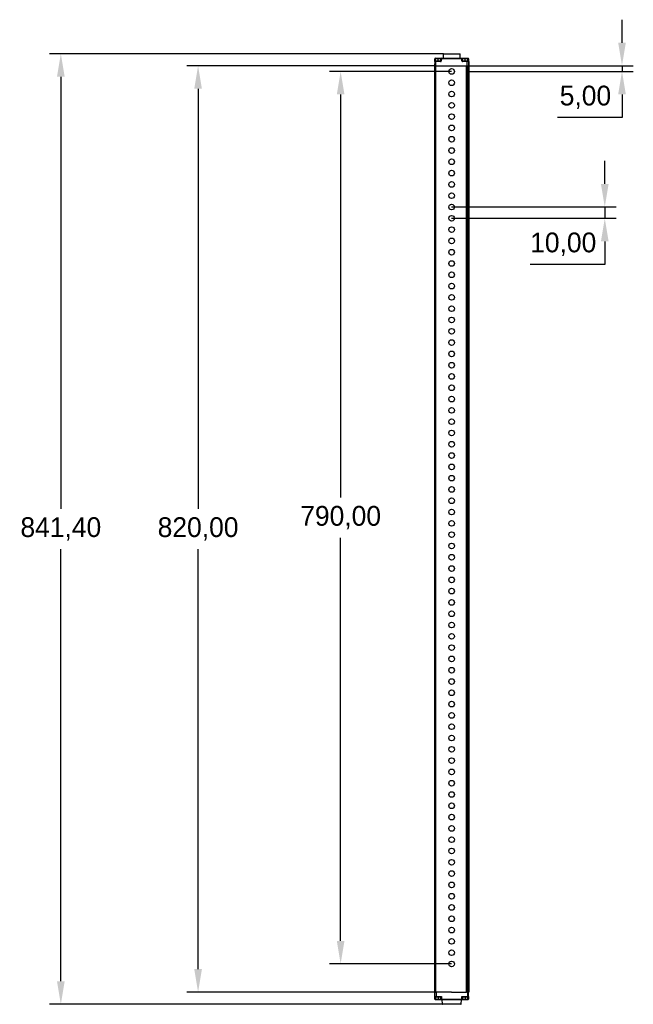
# Model space of a CAD drawing. Header units: millimetres. Extents: x 85 to 410, y 368 to 743.
# Tile 5 of 6: x 85 to 194, y 568 to 743. Entities that reach past the tile are written whole.
import ezdxf

# ---------------------------------------------------------------- set-up
doc = ezdxf.new("R2010")
doc.units = ezdxf.units.MM
doc.header["$PDSIZE"] = -1
doc.dimstyles.new('ISO-25', dxfattribs={"dimtxt": 2.5, "dimasz": 2.5, "dimexe": 1.25, "dimexo": 0.625, "dimtad": 1, "dimtxsty": 'Standard', "dimcen": 2.5, "dimadec": 0, "dimazin": 0, "dimtfac": 1, "dimtmove": 0, "dimatfit": 3, "dimfxl": 1, "dimarcsym": 0})

# ---------------------------------------------------------------- blocks, each defined once
blk = doc.blocks.new('*D1')
at = {"color": 0, "lineweight": -2, "transparency": 16777216}
for p, q in [((158.57, 734.6), (114.68, 734.6)), ((116.68, 730.52), (116.68, 656.16)), ((116.68, 574.68), (116.68, 649.03)), ((158.71, 570.6), (114.68, 570.6))]:
    blk.add_line(p, q, dxfattribs=at)
at = {"color": 0, "transparency": 16777216}
for points in [[(116, 730.52), (117.36, 730.52), (116.68, 734.6)], [(116, 574.68), (117.36, 574.68), (116.68, 570.6)]]:
    blk.add_solid(points, dxfattribs=at)
at = {"layer": 'Defpoints', "color": 0, "transparency": 16777216}
for p in [(158.57, 734.6), (116.68, 570.6), (158.71, 570.6)]:
    blk.add_point(p, dxfattribs=at)
at = {"color": 0, "transparency": 16777216, "insert": (116.68, 652.6), "char_height": 3.5, "attachment_point": 5}
blk.add_mtext('820,00', dxfattribs=at)
blk = doc.blocks.new('*D2')
at = {"color": 0, "lineweight": -2, "transparency": 16777216}
for p, q in [((160.17, 736.74), (90.37, 736.74)), ((92.37, 732.66), (92.37, 656.16)), ((92.37, 572.54), (92.37, 649.03)), ((159.96, 568.46), (90.37, 568.46))]:
    blk.add_line(p, q, dxfattribs=at)
at = {"color": 0, "transparency": 16777216}
for points in [[(91.69, 732.66), (93.05, 732.66), (92.37, 736.74)], [(91.69, 572.54), (93.05, 572.54), (92.37, 568.46)]]:
    blk.add_solid(points, dxfattribs=at)
at = {"layer": 'Defpoints', "color": 0, "transparency": 16777216}
for p in [(160.17, 736.74), (92.37, 568.46), (159.96, 568.46)]:
    blk.add_point(p, dxfattribs=at)
at = {"color": 0, "transparency": 16777216, "insert": (92.37, 652.6), "char_height": 3.5, "attachment_point": 5}
blk.add_mtext('841,40', dxfattribs=at)
blk = doc.blocks.new('*D4')
at = {"color": 0, "lineweight": -2, "transparency": 16777216}
for p, q in [((191.77, 738.68), (191.77, 742.76)), ((164.23, 734.6), (193.77, 734.6)), ((191.77, 734.6), (191.77, 733.6)), ((164.23, 733.6), (193.77, 733.6)), ((191.77, 729.52), (191.77, 725.44)), ((191.77, 725.44), (180.33, 725.44))]:
    blk.add_line(p, q, dxfattribs=at)
at = {"color": 0, "transparency": 16777216}
for points in [[(191.09, 738.68), (192.45, 738.68), (191.77, 734.6)], [(191.09, 729.52), (192.45, 729.52), (191.77, 733.6)]]:
    blk.add_solid(points, dxfattribs=at)
at = {"layer": 'Defpoints', "color": 0, "transparency": 16777216}
for p in [(164.23, 734.6), (164.23, 733.6), (191.77, 733.6)]:
    blk.add_point(p, dxfattribs=at)
at = {"color": 0, "transparency": 16777216, "insert": (185.29, 729), "char_height": 3.5, "attachment_point": 5}
blk.add_mtext('5,00', dxfattribs=at)
blk = doc.blocks.new('*U5')
blk.add_circle((0, 0), 0.5)
blk = doc.blocks.new('*U6')
at = {"color": 0, "linetype": 'ByBlock', "lineweight": -2, "transparency": 16777216}
for p in [(0, 0), (0, -2), (0, -4), (0, -6), (0, -8), (0, -10), (0, -12), (0, -14), (0, -16), (0, -18), (0, -20), (0, -22), (0, -24), (0, -26), (0, -28), (0, -30), (0, -32), (0, -34), (0, -36), (0, -38), (0, -40), (0, -42), (0, -44), (0, -46), (0, -48), (0, -50), (0, -52), (0, -54), (0, -56), (0, -58), (0, -60), (0, -62), (0, -64), (0, -66), (0, -68), (0, -70), (0, -72), (0, -74), (0, -76), (0, -78), (0, -80), (0, -82), (0, -84), (0, -86), (0, -88), (0, -90), (0, -92), (0, -94), (0, -96), (0, -98), (0, -100), (0, -102), (0, -104), (0, -106), (0, -108), (0, -110), (0, -112), (0, -114), (0, -116), (0, -118), (0, -120), (0, -122), (0, -124), (0, -126), (0, -128), (0, -130), (0, -132), (0, -134), (0, -136), (0, -138), (0, -140), (0, -142), (0, -144), (0, -146), (0, -148), (0, -150), (0, -152), (0, -154), (0, -156), (0, -158)]:
    blk.add_blockref('*U5', p, dxfattribs=at)
blk = doc.blocks.new('*D7')
at = {"color": 0, "lineweight": -2, "transparency": 16777216}
for p, q in [((188.72, 713.68), (188.72, 717.76)), ((161.59, 709.6), (190.72, 709.6)), ((188.72, 709.6), (188.72, 707.6)), ((161.59, 707.6), (190.72, 707.6)), ((188.72, 703.52), (188.72, 699.44)), ((188.72, 699.44), (175.53, 699.44))]:
    blk.add_line(p, q, dxfattribs=at)
at = {"color": 0, "transparency": 16777216}
for points in [[(188.04, 713.68), (189.4, 713.68), (188.72, 709.6)], [(188.04, 703.52), (189.4, 703.52), (188.72, 707.6)]]:
    blk.add_solid(points, dxfattribs=at)
at = {"layer": 'Defpoints', "color": 0, "transparency": 16777216}
for p in [(161.59, 709.6), (161.59, 707.6), (188.72, 707.6)]:
    blk.add_point(p, dxfattribs=at)
at = {"color": 0, "transparency": 16777216, "insert": (181.36, 703), "char_height": 3.5, "attachment_point": 5}
blk.add_mtext('10,00', dxfattribs=at)
blk = doc.blocks.new('*D8')
at = {"color": 0, "lineweight": -2, "transparency": 16777216}
for p, q in [((161.59, 733.6), (139.93, 733.6)), ((141.93, 729.52), (141.93, 658.16)), ((141.93, 579.68), (141.93, 651.03)), ((161.59, 575.6), (139.93, 575.6))]:
    blk.add_line(p, q, dxfattribs=at)
at = {"color": 0, "transparency": 16777216}
for points in [[(141.25, 729.52), (142.61, 729.52), (141.93, 733.6)], [(141.25, 579.68), (142.61, 579.68), (141.93, 575.6)]]:
    blk.add_solid(points, dxfattribs=at)
at = {"layer": 'Defpoints', "color": 0, "transparency": 16777216}
for p in [(161.59, 733.6), (141.93, 575.6), (161.59, 575.6)]:
    blk.add_point(p, dxfattribs=at)
at = {"color": 0, "transparency": 16777216, "insert": (141.93, 654.6), "char_height": 3.5, "attachment_point": 5}
blk.add_mtext('790,00', dxfattribs=at)

msp = doc.modelspace()

# ---------------------------------------------------------------- linework, layer by layer
at = {"color": 7, "linetype": 'Continuous', "lineweight": 25}
for p, q in [((158.5985, 735.495), (158.6045, 735.8378)), ((158.7036, 735.8378), (158.6976, 735.495)), ((159.182, 735.8378), (158.7036, 735.8378)), ((158.7045, 735.936), (159.1828, 735.936)), ((159.1819, 735.495), (159.182, 735.8378)), ((159.1828, 735.936), (159.7717, 735.936)), ((159.6657, 735.495), (159.6717, 735.8378)), ((159.7708, 735.8378), (159.7648, 735.495)), ((163.3741, 735.8378), (159.7708, 735.8378)), ((159.7717, 735.936), (163.375, 735.936)), ((160.1114, 736.6771), (160.0985, 735.936)), ((160.1714, 736.736), (161.586, 736.736)), ((161.586, 736.736), (163.0255, 736.736)), ((163.0985, 735.936), (163.0855, 736.6771)), ((163.3801, 735.495), (163.3741, 735.8378)), ((163.375, 735.936), (163.3792, 735.936)), ((163.3792, 735.936), (163.9827, 735.936)), ((163.475, 735.8378), (163.4809, 735.495)), ((163.4792, 735.8378), (163.475, 735.8378)), ((163.4852, 735.495), (163.4792, 735.8378)), ((163.9818, 735.8378), (163.4792, 735.8378)), ((163.9817, 735.495), (163.9818, 735.8378)), ((164.4601, 735.8378), (163.9818, 735.8378)), ((163.9827, 735.936), (164.461, 735.936)), ((164.466, 735.495), (164.4601, 735.8378)), ((164.461, 735.936), (164.4924, 735.936)), ((164.561, 735.8378), (164.5669, 735.495)), ((164.5924, 735.8378), (164.561, 735.8378)), ((164.5984, 735.495), (164.5924, 735.8378)), ((158.5866, 735.3378), (158.5736, 734.596)), ((158.5736, 734.596), (158.5736, 570.596)), ((158.5736, 734.596), (158.7124, 734.596)), ((158.7125, 735.3378), (158.5866, 735.3378)), ((158.6866, 735.436), (158.7134, 735.436)), ((158.6976, 735.495), (159.1819, 735.495)), ((158.7125, 735.3378), (158.7124, 734.596)), ((158.7124, 734.596), (158.7124, 570.596)), ((158.7124, 734.596), (164.2308, 734.596)), ((158.7124, 734.596), (164.2722, 734.596)), ((159.6048, 735.3378), (158.7125, 735.3378)), ((158.7134, 735.436), (159.6057, 735.436)), ((163.4809, 735.495), (163.4852, 735.495)), ((163.4852, 735.495), (163.9817, 735.495)), ((164.2669, 735.3378), (163.54, 735.3378)), ((163.5409, 735.436), (164.2264, 735.436)), ((163.9817, 735.495), (164.466, 735.495)), ((164.2264, 735.436), (164.4623, 735.436)), ((164.2308, 570.596), (164.2308, 734.596)), ((164.2669, 735.3378), (164.2722, 734.596)), ((164.5619, 735.3378), (164.2669, 735.3378)), ((164.2722, 734.596), (164.5748, 734.596)), ((164.3017, 734.596), (164.3017, 570.596)), ((164.3017, 734.596), (164.5453, 734.596)), ((164.4623, 735.436), (164.4683, 735.436)), ((164.5453, 570.596), (164.5453, 734.596)), ((164.5619, 735.3378), (164.5748, 734.596)), ((164.5682, 735.3378), (164.5619, 735.3378)), ((164.5748, 734.596), (164.6219, 734.596)), ((164.5752, 734.596), (164.5752, 570.596)), ((164.5752, 734.596), (164.5786, 734.596)), ((164.5786, 734.596), (164.5786, 570.596)), ((164.5792, 734.596), (164.5792, 570.596)), ((164.5792, 734.596), (164.5825, 734.596)), ((164.5825, 734.596), (164.5825, 570.596)), ((164.583, 734.596), (164.583, 570.596)), ((164.583, 734.596), (164.5861, 734.596)), ((164.5861, 734.596), (164.5861, 570.596)), ((164.6026, 735.3378), (164.6019, 735.3476)), ((164.6089, 735.3378), (164.6026, 735.3378)), ((164.6089, 735.3378), (164.6219, 734.596)), ((164.6107, 734.596), (164.6107, 570.596)), ((164.6107, 734.596), (164.6137, 734.596)), ((164.6137, 734.596), (164.6137, 570.596)), ((164.6142, 734.596), (164.6142, 570.596)), ((164.6142, 734.596), (164.6176, 734.596)), ((164.6176, 734.596), (164.6176, 570.596)), ((164.6181, 734.596), (164.6181, 570.596)), ((164.6181, 734.596), (164.6216, 734.596)), ((164.6216, 570.596), (164.6216, 734.596)), ((158.5736, 570.596), (158.7124, 570.596)), ((158.6114, 569.8543), (158.5985, 570.596)), ((158.7124, 570.596), (158.8748, 570.596)), ((158.8985, 570.596), (158.8748, 570.596)), ((158.9038, 569.8543), (158.8985, 570.596)), ((161.5854, 570.596), (158.8985, 570.596)), ((161.5854, 570.596), (164.2308, 570.596)), ((164.2956, 570.596), (164.2308, 570.596)), ((164.4585, 570.596), (164.2956, 570.596)), ((164.4585, 569.8543), (164.4585, 570.596)), ((164.5985, 570.596), (164.4585, 570.596)), ((164.5855, 569.8543), (164.5985, 570.596)), ((164.5985, 570.596), (164.6107, 570.596)), ((164.6107, 570.596), (164.6137, 570.596)), ((164.6137, 570.596), (164.6142, 570.596)), ((164.6142, 570.596), (164.6176, 570.596)), ((164.6176, 570.596), (164.6181, 570.596)), ((164.6181, 570.596), (164.6216, 570.596)), ((158.6114, 569.8543), (158.9038, 569.8543)), ((158.6201, 569.3543), (158.6114, 569.8543)), ((158.9452, 569.756), (158.7114, 569.756)), ((158.7141, 569.6971), (158.7141, 569.756)), ((159.1985, 569.6971), (158.7141, 569.6971)), ((158.7141, 569.6971), (158.7201, 569.3543)), ((158.7201, 569.3543), (159.1985, 569.3543)), ((158.7201, 569.3543), (158.7201, 569.256)), ((159.1985, 569.256), (158.7201, 569.256)), ((158.9038, 569.8543), (159.788, 569.8543)), ((159.6308, 569.756), (158.9452, 569.756)), ((159.1985, 569.6971), (159.1985, 569.756)), ((159.6908, 569.6971), (159.1985, 569.6971)), ((159.1985, 569.6971), (159.1985, 569.3543)), ((159.1985, 569.3543), (159.6968, 569.3543)), ((159.1985, 569.3543), (159.1985, 569.256)), ((159.7967, 569.256), (159.1985, 569.256)), ((159.6968, 569.3543), (159.6908, 569.6971)), ((159.788, 569.8543), (159.7967, 569.3543)), ((159.7967, 569.3543), (163.4002, 569.3543)), ((159.7967, 569.3543), (159.7967, 569.256)), ((163.4002, 569.256), (159.7967, 569.256)), ((159.8845, 569.256), (159.8974, 568.515)), ((161.5985, 568.456), (159.9574, 568.456)), ((163.2395, 568.456), (161.5985, 568.456)), ((163.2995, 568.515), (163.3125, 569.256)), ((163.4002, 569.3543), (163.4089, 569.8543)), ((163.4002, 569.3543), (163.4002, 569.256)), ((163.9985, 569.256), (163.4002, 569.256)), ((163.4089, 569.8543), (164.4585, 569.8543)), ((163.5062, 569.6971), (163.5002, 569.3543)), ((163.5002, 569.3543), (163.9985, 569.3543)), ((163.9985, 569.6971), (163.5062, 569.6971)), ((164.4585, 569.756), (163.5661, 569.756)), ((163.9985, 569.6971), (163.9985, 569.756)), ((163.9985, 569.6971), (163.9985, 569.3543)), ((164.4828, 569.6971), (163.9985, 569.6971)), ((163.9985, 569.3543), (163.9985, 569.256)), ((163.9985, 569.3543), (164.4768, 569.3543)), ((164.4768, 569.256), (163.9985, 569.256)), ((164.4585, 569.8543), (164.5855, 569.8543)), ((164.4585, 569.8543), (164.4585, 569.756)), ((164.4855, 569.756), (164.4585, 569.756)), ((164.4768, 569.3543), (164.4828, 569.6971)), ((164.4768, 569.3543), (164.4768, 569.256)), ((164.4828, 569.6971), (164.4828, 569.756)), ((164.5855, 569.8543), (164.5768, 569.3543))]:
    msp.add_line(p, q, dxfattribs=at)
at = {"color": 8, "linetype": 'Continuous', "lineweight": 25}
for p, q in [((159.6717, 735.8378), (159.182, 735.8378)), ((163.0855, 736.6771), (160.1114, 736.6771)), ((159.1819, 735.495), (159.6657, 735.495)), ((159.8974, 568.515), (163.2995, 568.515))]:
    msp.add_line(p, q, dxfattribs=at)
at = {"color": 7, "linetype": 'Continuous', "lineweight": 25}
for centre, radius, start, end in [((158.7045, 735.8361), 0.1, 90.001065, 179.001116), ((158.6541, 734.4386), 1.4001, 87.971639, 92.028361), ((161.5021, 735.8621), 2.7985, 178.485319, 180.497113), ((161.9804, 735.8621), 2.7985, 178.485319, 180.497113), ((159.7717, 735.8361), 0.1, 90.001065, 179.001116), ((159.7213, 734.4386), 1.4001, 87.971639, 92.028361), ((162.5693, 735.8621), 2.7985, 178.485319, 180.497113), ((160.1714, 736.676), 0.06, 90, 179), ((163.0255, 736.676), 0.06, 1, 90), ((166.1726, 735.8621), 2.7985, 178.485319, 180.497113), ((163.4246, 734.3715), 1.4672, 88.030373, 91.969627), ((163.375, 735.8361), 0.1, 0.998884, 89.998935), ((163.3792, 735.8361), 0.1, 0.998884, 89.998935), ((166.7802, 735.8621), 2.7985, 178.485319, 180.497113), ((167.2585, 735.8621), 2.7985, 178.485319, 180.497113), ((164.5105, 734.3715), 1.4672, 88.030373, 91.969627), ((164.461, 735.8361), 0.1, 0.998884, 89.998935), ((164.4924, 735.8361), 0.1, 0.998884, 89.998935), ((158.6866, 735.3361), 0.1, 90.001065, 179.001116), ((158.6481, 734.0958), 1.4001, 87.971639, 92.028361), ((161.511, 735.3621), 2.7985, 178.485319, 180.497113), ((157.5029, 735.4804), 1.6791, 358.485319, 0.497113), ((162.4032, 735.3621), 2.7985, 178.485319, 180.497113), ((159.7152, 734.0958), 1.4001, 87.971639, 92.028361), ((163.4305, 734.0287), 1.4672, 88.030373, 91.969627), ((163.5451, 735.496), 0.06, 180.998884, 269.998935), ((166.3385, 735.3621), 2.7985, 178.485319, 180.497113), ((162.3027, 735.4804), 1.6791, 358.485319, 0.497113), ((164.5165, 734.0287), 1.4672, 88.030373, 91.969627), ((164.4683, 735.3361), 0.1, 0.998884, 89.998935), ((158.7114, 569.856), 0.1, 181, 270), ((158.6701, 570.7871), 1.4336, 268.001617, 271.998383), ((158.7201, 569.356), 0.1, 181, 270), ((157.8577, 569.7117), 0.8548, 359.024201, 2.975799), ((159.6308, 569.6961), 0.06, 1.012686, 89.995887), ((159.6308, 569.696), 0.06, 1, 90), ((159.7467, 570.7871), 1.4336, 268.001617, 271.998383), ((159.7967, 569.356), 0.1, 181, 270), ((159.9574, 568.516), 0.06, 181, 270), ((163.2395, 568.516), 0.06, 270, 359), ((163.4502, 570.7871), 1.4336, 268.001617, 271.998383), ((163.4002, 569.356), 0.1, 270, 359), ((163.5661, 569.6961), 0.06, 90.004113, 178.987314), ((163.5662, 569.696), 0.06, 90, 179), ((164.5268, 570.7871), 1.4336, 268.001617, 271.998383), ((164.4768, 569.356), 0.1, 270, 359), ((165.3392, 569.7117), 0.8548, 177.024201, 180.975799), ((164.4855, 569.856), 0.1, 270, 359)]:
    msp.add_arc(centre, radius, start, end, dxfattribs=at)
for centre, major_axis, ratio, start_param, end_param in [((158.5972, 735.4978), (0.0028, 0.16), 0.00872388, 3.87081819, 4.69508797), ((158.6971, 735.496), (0.0028, 0.06), 0.00870767, 3.14199798, 4.69534102), ((159.6048, 735.4978), (0.0985, 0.1261), 0.999843, 3.8044746, 5.35781764), ((159.6057, 735.496), (0.0404, 0.0444), 0.9995921, 3.8801553, 5.43349833), ((163.54, 735.4978), (0.0985, 0.1261), 0.999843, 2.25113157, 3.8044746), ((163.5409, 735.496), (0.0404, 0.0444), 0.9995921, 2.32681227, 3.8801553), ((164.2264, 735.336), (0, 0.1), 0.40547125, 4.72984227, 6.28318531), ((164.4623, 735.336), (0, 0.1), 0.99634727, 4.72984227, 6.28318531), ((164.4655, 735.496), (-0.0028, 0.06), 0.00870767, 3.14118732, 4.69453036), ((164.5654, 735.4978), (-0.0028, 0.16), 0.00872388, 3.14144037, 4.69478341), ((164.5998, 735.4978), (-0.0028, 0.16), 0.00872388, 1.58809734, 3.14144037), ((158.7114, 569.856), (-0.0028, 0.1589), 0.62911672, 1.57079633, 3.12413936), ((158.7142, 569.696), (0.1, -0.001), 0.01046169, 1.57139312, 1.58854183), ((158.9452, 569.856), (0, 0.1), 0.41421356, 1.58824962, 3.14159265), ((159.788, 569.856), (0.1572, 0.1), 0.00790351, 3.15401966, 4.70736269), ((159.788, 569.856), (0.0972, 0.1589), 0.00488844, 3.15105585, 4.70439889), ((159.7908, 569.696), (0.1, -0.001), 0.01046169, 3.12473615, 3.14188486), ((163.4089, 569.856), (-0.0972, 0.1589), 0.00488844, 1.57878642, 3.13212946), ((163.4089, 569.856), (0.1572, -0.1), 0.00790351, 4.71741527, 6.2707583), ((163.4061, 569.696), (0.1, 0.001), 0.01046169, 6.2828931, 6.30004181), ((164.4827, 569.696), (0.1, 0.001), 0.01046169, 1.55305083, 1.57019953), ((164.4855, 569.856), (0.0028, 0.1589), 0.62911672, 3.15904595, 4.71238898)]:
    msp.add_ellipse(centre, major_axis=major_axis, ratio=ratio, start_param=start_param, end_param=end_param, dxfattribs=at)

# ---------------------------------------------------------------- block references
msp.add_blockref('*U6', (161.586, 733.596))

# ---------------------------------------------------------------- dimensions: what is measured, and where the dimension line sits
for base, p1, p2, picture, middle in [((191.773, 733.596), (164.2308, 734.596), (164.2308, 733.596), '*D4', (185.2907, 729.0017)), ((141.9282, 575.596), (161.586, 733.596), (161.586, 575.596), '*D8', (141.9282, 654.596)), ((188.7189, 707.596), (161.586, 709.596), (161.586, 707.596), '*D7', (181.3616, 703.0017))]:
    dim = msp.add_linear_dim(base=base, p1=p1, p2=p2, angle=90, dimstyle='ISO-25', override={"dimtxt": 3.5, "dimasz": 4.08, "dimexe": 2, "dimexo": 0, "dimgap": 1.524, "dimtih": 1, "dimtoh": 1, "dimlfac": 5, "dimzin": 0, "dimadec": 2, "dimtzin": 0})
    dim.commit()
    dim.dimension.update_dxf_attribs({"geometry": picture, "text_midpoint": middle})
for base, p1, p2, picture, middle in [((92.3697, 568.456), (160.1714, 736.736), (159.9574, 568.456), '*D2', (92.3697, 652.596)), ((116.683, 570.596), (158.5736, 734.596), (158.7124, 570.596), '*D1', (116.683, 652.596))]:
    dim = msp.add_linear_dim(base=base, p1=p1, p2=p2, angle=90, dimstyle='ISO-25', override={"dimtxt": 3.5, "dimasz": 4.08, "dimexe": 2, "dimexo": 0, "dimgap": 1.524, "dimtih": 1, "dimtoh": 1, "dimlfac": 5, "dimzin": 0, "dimadec": 2, "dimtzin": 0})
    dim.commit()
    dim.dimension.update_dxf_attribs({"geometry": picture, "text_midpoint": middle, "dimtype": 160})

doc.saveas('drawing.dxf')
